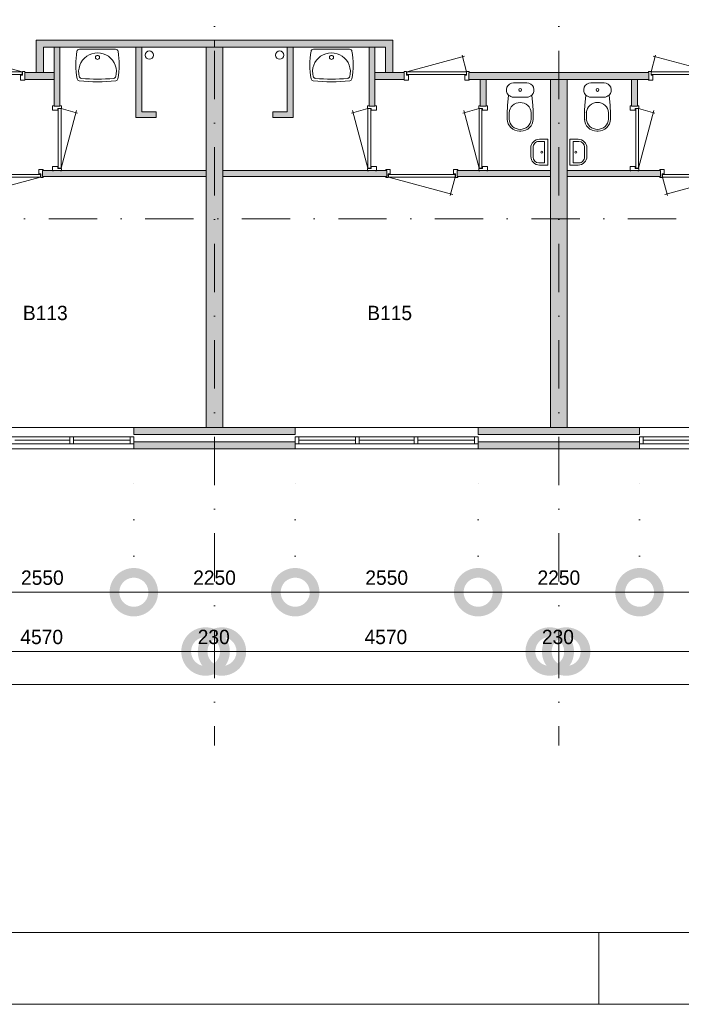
# Model space of a CAD drawing. Header units: millimetres. Extents: x -8493 to 75607, y -3060 to 56340.
# Tile 11 of 35: x 25534 to 34757, y -3060 to 10669. Entities that reach past the tile are written whole.
import ezdxf
from ezdxf.enums import TextEntityAlignment as Align

# ---------------------------------------------------------------- set-up
doc = ezdxf.new("R2010")
doc.units = ezdxf.units.MM
doc.header["$PDMODE"] = 3
doc.header["$PDSIZE"] = 1
doc.linetypes.add('DGN1', pattern=[504.6, 0, -504.6])
doc.linetypes.add('DGN4', pattern=[1345.6, 672.8, -336.4, 0, -336.4])
for name, color, linetype in [('1', 7, 'Continuous'), ('16', 7, 'Continuous'), ('17', 7, 'Continuous'), ('30', 7, 'Continuous'), ('32', 7, 'Continuous'), ('33', 7, 'Continuous'), ('40', 7, 'Continuous'), ('48', 7, 'Continuous'), ('56', 7, 'Continuous'), ('58', 7, 'Continuous'), ('62', 7, 'Continuous')]:
    doc.layers.add(name, color=color, linetype=linetype)
doc.styles.add('dgn003', font='dgn003.shx')
doc.styles.get("Standard").update_dxf_attribs({"font": 'arial.ttf'})
doc.dimstyles.get("Standard").update_dxf_attribs({"dimtxt": 0.18, "dimasz": 0.18, "dimexe": 0.18, "dimexo": 0.0625, "dimgap": 0.09, "dimtad": 0, "dimtih": 1, "dimtoh": 1, "dimdec": 4, "dimzin": 0, "dimdsep": 46, "dimtxsty": 'Standard', "dimcen": 0.09, "dimadec": 0, "dimazin": 0, "dimtfac": 1, "dimtdec": 4, "dimtofl": 0, "dimtmove": 0, "dimatfit": 3, "dimfxl": 1, "dimtolj": 1, "dimtzin": 0, "dimarcsym": 0})

# ---------------------------------------------------------------- blocks, each defined once
blk = doc.blocks.new('830R1015')
at = {"layer": '33', "color": 1, "linetype": 'Continuous', "lineweight": 0}
for p, q in [((-108, -38), (-336.87, -99.32)), ((-108, -868), (-322.82, -66.28))]:
    blk.add_line(p, q, dxfattribs=at)
at = {"layer": '33', "color": 92, "linetype": 'Continuous', "lineweight": 13, "true_color": 0x00e100, "flags": 128}
for points in [[(-100, 0), (-111, 0), (-111, -35), (-61, -35), (-61, -60), (11, -60), (11, 0), (0, 0)], [(-100, -906), (-111, -906), (-111, -871), (-61, -871), (-61, -846), (11, -846), (11, -906), (0, -906)]]:
    blk.add_lwpolyline(points, dxfattribs=at)
at = {"layer": '33', "color": 2, "linetype": 'Continuous', "lineweight": 13, "true_color": 0xf0f000, "flags": 128}
blk.add_lwpolyline([(-108, -868), (-108, -38), (-68, -38), (-68, -868), (-108, -868)], dxfattribs=at)
blk = doc.blocks.new('930L095')
at = {"layer": '33', "color": 1, "linetype": 'Continuous', "lineweight": 0}
for p, q in [((38, -98), (936.31, -338.7)), ((968, -98), (899.56, -353.44))]:
    blk.add_line(p, q, dxfattribs=at)
at = {"layer": '33', "color": 92, "linetype": 'Continuous', "lineweight": 13, "true_color": 0x00e100, "flags": 128}
for points in [[(0, -90), (0, -101), (35, -101), (35, -51), (60, -51), (60, 11), (0, 11), (0, 0)], [(1006, -90), (1006, -101), (971, -101), (971, -51), (946, -51), (946, 11), (1006, 11), (1006, 0)]]:
    blk.add_lwpolyline(points, dxfattribs=at)
at = {"layer": '33', "color": 2, "linetype": 'Continuous', "lineweight": 13, "true_color": 0xf0f000, "flags": 128}
blk.add_lwpolyline([(968, -98), (38, -98), (38, -58), (968, -58), (968, -98)], dxfattribs=at)
blk = doc.blocks.new('830R1016')
at = {"layer": '33', "color": 1, "linetype": 'Continuous', "lineweight": 0}
for p, q in [((-108, -38), (-336.87, -99.32)), ((-108, -868), (-322.82, -66.28))]:
    blk.add_line(p, q, dxfattribs=at)
at = {"layer": '33', "color": 92, "linetype": 'Continuous', "lineweight": 13, "true_color": 0x00e100, "flags": 128}
for points in [[(-100, 0), (-111, 0), (-111, -35), (-61, -35), (-61, -60), (11, -60), (11, 0), (0, 0)], [(-100, -906), (-111, -906), (-111, -871), (-61, -871), (-61, -846), (11, -846), (11, -906), (0, -906)]]:
    blk.add_lwpolyline(points, dxfattribs=at)
at = {"layer": '33', "color": 2, "linetype": 'Continuous', "lineweight": 13, "true_color": 0xf0f000, "flags": 128}
blk.add_lwpolyline([(-108, -868), (-108, -38), (-68, -38), (-68, -868), (-108, -868)], dxfattribs=at)
blk = doc.blocks.new('CLOS025')
at = {"layer": '40', "color": 7, "linetype": 'Continuous', "lineweight": 0}
for p, q in [((-92, -220), (92, -220)), ((-155, -528), (-155, -436)), ((155, -528), (155, -436)), ((-1, -670), (1, -670))]:
    blk.add_line(p, q, dxfattribs=at)
at = {"layer": '40', "color": 7, "linetype": 'Continuous', "lineweight": 0, "flags": 128}
for points in [[(-176, -338), (-162, -192), (-162, -192, -0.674333), (-92, -20), (-92, -20), (92, -20), (92, -20, -0.674333), (162, -192), (162, -192), (176, -338), (176, -338, -0.023285), (180, -431), (180, -431), (180, -525), (180, -525, -0.414214), (10, -695), (10, -695), (-10, -695), (-10, -695, -0.414214), (-180, -525), (-180, -525), (-180, -431), (-180, -431, -0.023285), (-176, -338)], [(-155, -437, -0.917514), (155, -437)], [(155, -528, -0.917521), (-155, -528)]]:
    blk.add_lwpolyline(points, format="xyb", dxfattribs=at)
at = {"layer": '40', "color": 7, "linetype": 'Continuous', "lineweight": 0}
blk.add_circle((0, -120), 20, dxfattribs=at)
for centre, start, end in [((-92, -120), 225.9727, 270), ((92, -120), 270, 314.0273)]:
    blk.add_arc(centre, 100, start, end, dxfattribs=at)
blk = doc.blocks.new('FT015')
at = {"layer": '40', "color": 7, "linetype": 'Continuous', "lineweight": 0}
for p, q in [((-135, 180), (-20, 180)), ((-65, 149), (-65, -149)), ((-20, 180), (-20, -180)), ((-65, -149), (-144, -149))]:
    blk.add_line(p, q, dxfattribs=at)
at = {"layer": '40', "color": 7, "linetype": 'Continuous', "lineweight": 0, "flags": 128}
for points in [[(-255, 60, -0.414214), (-135, 180)], [(-224, 69, -0.414214), (-144, 149)]]:
    blk.add_lwpolyline(points, format="xyb", dxfattribs=at)
for points in [[(-144, 149), (-65, 149)], [(-255, -60), (-255, 60)], [(-224, -69), (-224, 69)], [(-20, -180), (-135, -180)]]:
    blk.add_lwpolyline(points, dxfattribs=at)
at = {"layer": '40', "color": 7, "linetype": 'Continuous', "lineweight": 0}
blk.add_circle((-101, -1), 15.1, dxfattribs=at)
for centre, radius in [((-135, -60), 120), ((-144, -69), 80)]:
    blk.add_arc(centre, radius, 180, 270, dxfattribs=at)
blk = doc.blocks.new('WT015')
at = {"layer": '40', "color": 7, "linetype": 'Continuous', "lineweight": 0}
blk.add_line((-253, -20), (253, -20), dxfattribs=at)
blk.add_circle((0, -133), 28.1, dxfattribs=at)
for centre, radius, start, end in [((766, -236), 1068, 169.7983, 190.5514), ((-253, -53), 33, 90, 169.9973), ((0, -332), 263, 344.8667, 195.1333), ((253, -53), 33, 10.0027, 90), ((-766, -236), 1068, 349.4486, 10.2017), ((-222, -392), 33, 195.1333, 263.9582), ((222, -392), 33, 276.0418, 344.8667), ((-252, -426), 33, 190.3455, 263.1425), ((0, 1669), 2144, 263.1425, 276.8575), ((0, 1707), 2144, 263.9582, 276.0418), ((252, -426), 33, 276.8575, 349.6545)]:
    blk.add_arc(centre, radius, start, end, dxfattribs=at)
blk = doc.blocks.new('830R1017')
at = {"layer": '33', "color": 1, "linetype": 'Continuous', "lineweight": 0}
for p, q in [((-868, 108), (-66.28, 322.82)), ((-38, 108), (-99.32, 336.87))]:
    blk.add_line(p, q, dxfattribs=at)
at = {"layer": '33', "color": 92, "linetype": 'Continuous', "lineweight": 13, "true_color": 0x00e100, "flags": 128}
for points in [[(-906, 100), (-906, 111), (-871, 111), (-871, 61), (-846, 61), (-846, -11), (-906, -11), (-906, 0)], [(0, 100), (0, 111), (-35, 111), (-35, 61), (-60, 61), (-60, -11), (0, -11), (0, 0)]]:
    blk.add_lwpolyline(points, dxfattribs=at)
at = {"layer": '33', "color": 2, "linetype": 'Continuous', "lineweight": 13, "true_color": 0xf0f000, "flags": 128}
blk.add_lwpolyline([(-868, 108), (-38, 108), (-38, 68), (-868, 68), (-868, 108)], dxfattribs=at)
blk = doc.blocks.new('830R1018')
at = {"layer": '33', "color": 1, "linetype": 'Continuous', "lineweight": 0}
for p, q in [((108, -38), (336.87, -99.32)), ((108, -868), (322.82, -66.28))]:
    blk.add_line(p, q, dxfattribs=at)
at = {"layer": '33', "color": 92, "linetype": 'Continuous', "lineweight": 13, "true_color": 0x00e100, "flags": 128}
for points in [[(100, 0), (111, 0), (111, -35), (61, -35), (61, -60), (-11, -60), (-11, 0), (0, 0)], [(100, -906), (111, -906), (111, -871), (61, -871), (61, -846), (-11, -846), (-11, -906), (0, -906)]]:
    blk.add_lwpolyline(points, dxfattribs=at)
at = {"layer": '33', "color": 2, "linetype": 'Continuous', "lineweight": 13, "true_color": 0xf0f000, "flags": 128}
blk.add_lwpolyline([(108, -868), (108, -38), (68, -38), (68, -868), (108, -868)], dxfattribs=at)
blk = doc.blocks.new('930L096')
at = {"layer": '33', "color": 1, "linetype": 'Continuous', "lineweight": 0}
for p, q in [((-968, -98), (-899.56, -353.44)), ((-38, -98), (-936.31, -338.7))]:
    blk.add_line(p, q, dxfattribs=at)
at = {"layer": '33', "color": 92, "linetype": 'Continuous', "lineweight": 13, "true_color": 0x00e100, "flags": 128}
for points in [[(-1006, -90), (-1006, -101), (-971, -101), (-971, -51), (-946, -51), (-946, 11), (-1006, 11), (-1006, 0)], [(0, -90), (0, -101), (-35, -101), (-35, -51), (-60, -51), (-60, 11), (0, 11), (0, 0)]]:
    blk.add_lwpolyline(points, dxfattribs=at)
at = {"layer": '33', "color": 2, "linetype": 'Continuous', "lineweight": 13, "true_color": 0xf0f000, "flags": 128}
blk.add_lwpolyline([(-968, -98), (-38, -98), (-38, -58), (-968, -58), (-968, -98)], dxfattribs=at)
blk = doc.blocks.new('WT016')
at = {"layer": '40', "color": 7, "linetype": 'Continuous', "lineweight": 0}
blk.add_line((253, -20), (-253, -20), dxfattribs=at)
at = {"layer": '40', "color": 7, "linetype": 'Continuous', "lineweight": 0, "flags": 128}
for points in [[(-284, -432, -0.090801), (-286, -47)], [(-286, -47, -0.363957), (-253, -20)], [(-254, -401, -1.30637), (254, -401)], [(253, -20, -0.363957), (286, -47)], [(286, -47, -0.090801), (284, -432)], [(-226, -425, -0.309671), (-254, -401)], [(254, -401, -0.309671), (226, -425)], [(-256, -459, -0.328769), (-284, -432)], [(256, -459, -0.059915), (-256, -459)], [(226, -425, -0.052773), (-226, -425)], [(284, -432, -0.328769), (256, -459)]]:
    blk.add_lwpolyline(points, format="xyb", dxfattribs=at)
at = {"layer": '40', "color": 7, "linetype": 'Continuous', "lineweight": 0}
blk.add_circle((0, -133), 28.1, dxfattribs=at)
blk = doc.blocks.new('830R1019')
at = {"layer": '33', "color": 1, "linetype": 'Continuous', "lineweight": 0}
for p, q in [((38, 108), (99.32, 336.87)), ((868, 108), (66.28, 322.82))]:
    blk.add_line(p, q, dxfattribs=at)
at = {"layer": '33', "color": 92, "linetype": 'Continuous', "lineweight": 13, "true_color": 0x00e100, "flags": 128}
for points in [[(0, 100), (0, 111), (35, 111), (35, 61), (60, 61), (60, -11), (0, -11), (0, 0)], [(906, 100), (906, 111), (871, 111), (871, 61), (846, 61), (846, -11), (906, -11), (906, 0)]]:
    blk.add_lwpolyline(points, dxfattribs=at)
at = {"layer": '33', "color": 2, "linetype": 'Continuous', "lineweight": 13, "true_color": 0xf0f000, "flags": 128}
blk.add_lwpolyline([(868, 108), (38, 108), (38, 68), (868, 68), (868, 108)], dxfattribs=at)
blk = doc.blocks.new('930L097')
at = {"layer": '33', "color": 1, "linetype": 'Continuous', "lineweight": 0}
for p, q in [((-968, -98), (-899.56, -353.44)), ((-38, -98), (-936.31, -338.7))]:
    blk.add_line(p, q, dxfattribs=at)
at = {"layer": '33', "color": 92, "linetype": 'Continuous', "lineweight": 13, "true_color": 0x00e100, "flags": 128}
for points in [[(-1006, -90), (-1006, -101), (-971, -101), (-971, -51), (-946, -51), (-946, 11), (-1006, 11), (-1006, 0)], [(0, -90), (0, -101), (-35, -101), (-35, -51), (-60, -51), (-60, 11), (0, 11), (0, 0)]]:
    blk.add_lwpolyline(points, dxfattribs=at)
at = {"layer": '33', "color": 2, "linetype": 'Continuous', "lineweight": 13, "true_color": 0xf0f000, "flags": 128}
blk.add_lwpolyline([(-968, -98), (-38, -98), (-38, -58), (-968, -58), (-968, -98)], dxfattribs=at)
blk = doc.blocks.new('CLOS027')
at = {"layer": '40', "color": 7, "linetype": 'Continuous', "lineweight": 0}
for p, q in [((92, -220), (-93, -220)), ((-155, -528), (-155, -436)), ((155, -528), (155, -436)), ((1, -670), (-1, -670))]:
    blk.add_line(p, q, dxfattribs=at)
at = {"layer": '40', "color": 7, "linetype": 'Continuous', "lineweight": 0, "flags": 128}
for points in [[(176, -338), (162, -192), (162, -192, 0.674333), (92, -20), (92, -20), (-93, -20), (-93, -20, 0.674333), (-162, -192), (-162, -192), (-176, -338), (-176, -338, 0.023285), (-180, -431), (-180, -431), (-180, -525), (-180, -525, 0.414214), (-10, -695), (-10, -695), (10, -695), (10, -695, 0.414214), (180, -525), (180, -525), (180, -431), (180, -431, 0.023285), (176, -338)], [(-93, -220, -0.194504), (-162, -192)], [(162, -192, -0.194504), (92, -220)]]:
    blk.add_lwpolyline(points, format="xyb", dxfattribs=at)
at = {"layer": '40', "color": 7, "linetype": 'Continuous', "lineweight": 0}
blk.add_circle((0, -120), 20, dxfattribs=at)
for centre, start, end in [((0, -450), 4.9263, 175.0736), ((0, -514), 184.9259, 355.0741)]:
    blk.add_arc(centre, 156, start, end, dxfattribs=at)
blk = doc.blocks.new('830R1022')
at = {"layer": '33', "color": 1, "linetype": 'Continuous', "lineweight": 0}
for p, q in [((38, 108), (99.32, 336.87)), ((868, 108), (66.28, 322.82))]:
    blk.add_line(p, q, dxfattribs=at)
at = {"layer": '33', "color": 92, "linetype": 'Continuous', "lineweight": 13, "true_color": 0x00e100, "flags": 128}
for points in [[(0, 100), (0, 111), (35, 111), (35, 61), (60, 61), (60, -11), (0, -11), (0, 0)], [(906, 100), (906, 111), (871, 111), (871, 61), (846, 61), (846, -11), (906, -11), (906, 0)]]:
    blk.add_lwpolyline(points, dxfattribs=at)
at = {"layer": '33', "color": 2, "linetype": 'Continuous', "lineweight": 13, "true_color": 0xf0f000, "flags": 128}
blk.add_lwpolyline([(868, 108), (38, 108), (38, 68), (868, 68), (868, 108)], dxfattribs=at)
blk = doc.blocks.new('830R1023')
at = {"layer": '33', "color": 1, "linetype": 'Continuous', "lineweight": 0}
for p, q in [((108, -38), (336.87, -99.32)), ((108, -868), (322.82, -66.28))]:
    blk.add_line(p, q, dxfattribs=at)
at = {"layer": '33', "color": 92, "linetype": 'Continuous', "lineweight": 13, "true_color": 0x00e100, "flags": 128}
for points in [[(100, 0), (111, 0), (111, -35), (61, -35), (61, -60), (-11, -60), (-11, 0), (0, 0)], [(100, -906), (111, -906), (111, -871), (61, -871), (61, -846), (-11, -846), (-11, -906), (0, -906)]]:
    blk.add_lwpolyline(points, dxfattribs=at)
at = {"layer": '33', "color": 2, "linetype": 'Continuous', "lineweight": 13, "true_color": 0xf0f000, "flags": 128}
blk.add_lwpolyline([(108, -868), (108, -38), (68, -38), (68, -868), (108, -868)], dxfattribs=at)
blk = doc.blocks.new('FT017')
at = {"layer": '40', "color": 7, "linetype": 'Continuous', "lineweight": 0}
for p, q in [((135, 180), (20, 180)), ((20, 180), (20, -180)), ((65, 149), (65, -149)), ((65, -149), (144, -149))]:
    blk.add_line(p, q, dxfattribs=at)
at = {"layer": '40', "color": 7, "linetype": 'Continuous', "lineweight": 0, "flags": 128}
for points in [[(144, 149), (65, 149)], [(224, -69), (224, 69)], [(255, -60), (255, 60)], [(20, -180), (135, -180)]]:
    blk.add_lwpolyline(points, dxfattribs=at)
for points in [[(255, -60, -0.414214), (135, -180)], [(224, -69, -0.414214), (144, -149)]]:
    blk.add_lwpolyline(points, format="xyb", dxfattribs=at)
at = {"layer": '40', "color": 7, "linetype": 'Continuous', "lineweight": 0}
blk.add_circle((101, -1), 15.1, dxfattribs=at)
for centre, radius in [((135, 60), 120), ((144, 69), 80)]:
    blk.add_arc(centre, radius, 0, 90, dxfattribs=at)
blk = doc.blocks.new('A1')
at = {"layer": '1', "color": 1, "linetype": 'Continuous', "lineweight": 0}
for p, q in [((42100, 0), (42100, 1000)), ((0, 0), (84100, 0))]:
    blk.add_line(p, q, dxfattribs=at)
at = {"layer": '1', "color": 52, "linetype": 'Continuous', "lineweight": 0, "true_color": 0xc3c300, "flags": 128}
blk.add_lwpolyline([(1000, 1000), (83100, 1000), (83100, 58400), (1000, 58400), (1000, 1000)], dxfattribs=at)
blk = doc.blocks.new('_DotSmall')
at = {"color": 0, "linetype": 'ByBlock', "const_width": 0.5}
blk.add_lwpolyline([(-0.0625, 0, 1), (0.0625, 0, 1)], format="xyb", close=True, dxfattribs=at)
blk = doc.blocks.new('*D3014')
at = {"layer": '58', "color": 3, "linetype": 'Continuous', "lineweight": 0, "transparency": 16777216}
blk.add_line((34175, 2686), (36725, 2686), dxfattribs=at)
at = {"layer": 'Defpoints', "color": 0, "linetype": 'Continuous', "transparency": 16777216}
for p in [(34175, 4684), (36725, 4684), (36725, 2686)]:
    blk.add_point(p, dxfattribs=at)
at = {"layer": '58', "color": 3, "linetype": 'Continuous', "lineweight": 0, "transparency": 16777216, "xscale": 1080, "yscale": 1080, "zscale": 1080, "rotation": 180}
blk.add_blockref('_DotSmall', (34175, 2686), dxfattribs=at)
at = {"layer": '58', "color": 3, "linetype": 'Continuous', "lineweight": 0, "transparency": 16777216, "xscale": 1080, "yscale": 1080, "zscale": 1080}
blk.add_blockref('_DotSmall', (36725, 2686), dxfattribs=at)
at = {"layer": '58', "color": 3, "linetype": 'Continuous', "lineweight": 0, "transparency": 16777216, "insert": (35450, 2888), "char_height": 200, "attachment_point": 5, "style": 'dgn003'}
blk.add_mtext('\\A1;2550', dxfattribs=at)
blk = doc.blocks.new('*D3015')
at = {"layer": '58', "color": 3, "linetype": 'Continuous', "lineweight": 0, "transparency": 16777216}
blk.add_line((31925, 2686), (34175, 2686), dxfattribs=at)
at = {"layer": 'Defpoints', "color": 0, "linetype": 'Continuous', "transparency": 16777216}
for p in [(31925, 4684), (34175, 4684), (34175, 2686)]:
    blk.add_point(p, dxfattribs=at)
at = {"layer": '58', "color": 3, "linetype": 'Continuous', "lineweight": 0, "transparency": 16777216, "xscale": 1080, "yscale": 1080, "zscale": 1080, "rotation": 180}
blk.add_blockref('_DotSmall', (31925, 2686), dxfattribs=at)
at = {"layer": '58', "color": 3, "linetype": 'Continuous', "lineweight": 0, "transparency": 16777216, "xscale": 1080, "yscale": 1080, "zscale": 1080}
blk.add_blockref('_DotSmall', (34175, 2686), dxfattribs=at)
at = {"layer": '58', "color": 3, "linetype": 'Continuous', "lineweight": 0, "transparency": 16777216, "insert": (33050, 2888), "char_height": 200, "attachment_point": 5, "style": 'dgn003'}
blk.add_mtext('\\A1;2250', dxfattribs=at)
blk = doc.blocks.new('*D3016')
at = {"layer": '58', "color": 3, "linetype": 'Continuous', "lineweight": 0, "transparency": 16777216}
blk.add_line((31925, 2686), (29375, 2686), dxfattribs=at)
at = {"layer": 'Defpoints', "color": 0, "linetype": 'Continuous', "transparency": 16777216}
for p in [(29375, 4684), (31925, 4684), (29375, 2686)]:
    blk.add_point(p, dxfattribs=at)
at = {"layer": '58', "color": 3, "linetype": 'Continuous', "lineweight": 0, "transparency": 16777216, "xscale": 1080, "yscale": 1080, "zscale": 1080, "rotation": 180}
blk.add_blockref('_DotSmall', (29375, 2686), dxfattribs=at)
at = {"layer": '58', "color": 3, "linetype": 'Continuous', "lineweight": 0, "transparency": 16777216, "xscale": 1080, "yscale": 1080, "zscale": 1080}
blk.add_blockref('_DotSmall', (31925, 2686), dxfattribs=at)
at = {"layer": '58', "color": 3, "linetype": 'Continuous', "lineweight": 0, "transparency": 16777216, "insert": (30650, 2888), "char_height": 200, "attachment_point": 5, "style": 'dgn003'}
blk.add_mtext('\\A1;2550', dxfattribs=at)
blk = doc.blocks.new('*D3017')
at = {"layer": '58', "color": 3, "linetype": 'Continuous', "lineweight": 0, "transparency": 16777216}
blk.add_line((27125, 2686), (29375, 2686), dxfattribs=at)
at = {"layer": 'Defpoints', "color": 0, "linetype": 'Continuous', "transparency": 16777216}
for p in [(27125, 4684), (29375, 4684), (29375, 2686)]:
    blk.add_point(p, dxfattribs=at)
at = {"layer": '58', "color": 3, "linetype": 'Continuous', "lineweight": 0, "transparency": 16777216, "xscale": 1080, "yscale": 1080, "zscale": 1080, "rotation": 180}
blk.add_blockref('_DotSmall', (27125, 2686), dxfattribs=at)
at = {"layer": '58', "color": 3, "linetype": 'Continuous', "lineweight": 0, "transparency": 16777216, "xscale": 1080, "yscale": 1080, "zscale": 1080}
blk.add_blockref('_DotSmall', (29375, 2686), dxfattribs=at)
at = {"layer": '58', "color": 3, "linetype": 'Continuous', "lineweight": 0, "transparency": 16777216, "insert": (28250, 2888), "char_height": 200, "attachment_point": 5, "style": 'dgn003'}
blk.add_mtext('\\A1;2250', dxfattribs=at)
blk = doc.blocks.new('*D3018')
at = {"layer": '58', "color": 3, "linetype": 'Continuous', "lineweight": 0, "transparency": 16777216}
blk.add_line((24575, 2686), (27125, 2686), dxfattribs=at)
at = {"layer": 'Defpoints', "color": 0, "linetype": 'Continuous', "transparency": 16777216}
for p in [(24575, 3760), (27125, 3760), (27125, 2686)]:
    blk.add_point(p, dxfattribs=at)
at = {"layer": '58', "color": 3, "linetype": 'Continuous', "lineweight": 0, "transparency": 16777216, "xscale": 1080, "yscale": 1080, "zscale": 1080, "rotation": 180}
blk.add_blockref('_DotSmall', (24575, 2686), dxfattribs=at)
at = {"layer": '58', "color": 3, "linetype": 'Continuous', "lineweight": 0, "transparency": 16777216, "xscale": 1080, "yscale": 1080, "zscale": 1080}
blk.add_blockref('_DotSmall', (27125, 2686), dxfattribs=at)
at = {"layer": '58', "color": 3, "linetype": 'Continuous', "lineweight": 0, "transparency": 16777216, "insert": (25850, 2888), "char_height": 200, "attachment_point": 5, "style": 'dgn003'}
blk.add_mtext('\\A1;2550', dxfattribs=at)
blk = doc.blocks.new('*D2908')
at = {"layer": '58', "color": 3, "linetype": 'Continuous', "lineweight": 0, "transparency": 16777216}
blk.add_line((38035, 1401), (-735, 1401), dxfattribs=at)
at = {"layer": 'Defpoints', "color": 0, "linetype": 'Continuous', "transparency": 16777216}
for p in [(-735, 2816), (38035, 2816), (-735, 1401)]:
    blk.add_point(p, dxfattribs=at)
at = {"layer": '58', "color": 3, "linetype": 'Continuous', "lineweight": 0, "transparency": 16777216, "xscale": 1080, "yscale": 1080, "zscale": 1080, "rotation": 180}
blk.add_blockref('_DotSmall', (-735, 1401), dxfattribs=at)
at = {"layer": '58', "color": 3, "linetype": 'Continuous', "lineweight": 0, "transparency": 16777216, "xscale": 1080, "yscale": 1080, "zscale": 1080}
blk.add_blockref('_DotSmall', (38035, 1401), dxfattribs=at)
at = {"layer": '58', "color": 3, "linetype": 'Continuous', "lineweight": 0, "transparency": 16777216, "insert": (18650, 1603), "char_height": 200, "attachment_point": 5, "style": 'dgn003'}
blk.add_mtext('\\A1;38770', dxfattribs=at)
blk = doc.blocks.new('*D2886')
at = {"layer": '58', "color": 3, "linetype": 'Continuous', "lineweight": 0, "transparency": 16777216}
blk.add_line((28126, 1859), (23556, 1859), dxfattribs=at)
at = {"layer": 'Defpoints', "color": 0, "linetype": 'Continuous', "transparency": 16777216}
for p in [(23556, 1859), (23556, 731), (28126, 731)]:
    blk.add_point(p, dxfattribs=at)
at = {"layer": '58', "color": 3, "linetype": 'Continuous', "lineweight": 0, "transparency": 16777216, "xscale": 1080, "yscale": 1080, "zscale": 1080, "rotation": 180}
blk.add_blockref('_DotSmall', (23556, 1859), dxfattribs=at)
at = {"layer": '58', "color": 3, "linetype": 'Continuous', "lineweight": 0, "transparency": 16777216, "xscale": 1080, "yscale": 1080, "zscale": 1080}
blk.add_blockref('_DotSmall', (28126, 1859), dxfattribs=at)
at = {"layer": '58', "color": 3, "linetype": 'Continuous', "lineweight": 0, "transparency": 16777216, "insert": (25841, 2061), "char_height": 200, "attachment_point": 5, "style": 'dgn003'}
blk.add_mtext('\\A1;4570', dxfattribs=at)
blk = doc.blocks.new('*D2887')
at = {"layer": '58', "color": 3, "linetype": 'Continuous', "lineweight": 0, "transparency": 16777216}
for p, q in [((28124, 1859), (27044, 1859)), ((28354, 1859), (28124, 1859)), ((28354, 1859), (29434, 1859))]:
    blk.add_line(p, q, dxfattribs=at)
at = {"layer": 'Defpoints', "color": 0, "linetype": 'Continuous', "transparency": 16777216}
for p in [(28124, 4984), (28354, 4984), (28124, 1859)]:
    blk.add_point(p, dxfattribs=at)
at = {"layer": '58', "color": 3, "linetype": 'Continuous', "lineweight": 0, "transparency": 16777216, "xscale": 1080, "yscale": 1080, "zscale": 1080}
blk.add_blockref('_DotSmall', (28124, 1859), dxfattribs=at)
at = {"layer": '58', "color": 3, "linetype": 'Continuous', "lineweight": 0, "transparency": 16777216, "xscale": 1080, "yscale": 1080, "zscale": 1080, "rotation": 180}
blk.add_blockref('_DotSmall', (28354, 1859), dxfattribs=at)
at = {"layer": '58', "color": 3, "linetype": 'Continuous', "lineweight": 0, "transparency": 16777216, "insert": (28239, 2061), "char_height": 200, "attachment_point": 5, "style": 'dgn003'}
blk.add_mtext('\\A1;230', dxfattribs=at)
blk = doc.blocks.new('*D2888')
at = {"layer": '58', "color": 3, "linetype": 'Continuous', "lineweight": 0, "transparency": 16777216}
blk.add_line((32924, 1859), (28354, 1859), dxfattribs=at)
at = {"layer": 'Defpoints', "color": 0, "linetype": 'Continuous', "transparency": 16777216}
for p in [(28354, 1859), (28354, 731), (32924, 731)]:
    blk.add_point(p, dxfattribs=at)
at = {"layer": '58', "color": 3, "linetype": 'Continuous', "lineweight": 0, "transparency": 16777216, "xscale": 1080, "yscale": 1080, "zscale": 1080, "rotation": 180}
blk.add_blockref('_DotSmall', (28354, 1859), dxfattribs=at)
at = {"layer": '58', "color": 3, "linetype": 'Continuous', "lineweight": 0, "transparency": 16777216, "xscale": 1080, "yscale": 1080, "zscale": 1080}
blk.add_blockref('_DotSmall', (32924, 1859), dxfattribs=at)
at = {"layer": '58', "color": 3, "linetype": 'Continuous', "lineweight": 0, "transparency": 16777216, "insert": (30639, 2061), "char_height": 200, "attachment_point": 5, "style": 'dgn003'}
blk.add_mtext('\\A1;4570', dxfattribs=at)
blk = doc.blocks.new('*D2889')
at = {"layer": '58', "color": 3, "linetype": 'Continuous', "lineweight": 0, "transparency": 16777216}
for p, q in [((32922, 1859), (31842, 1859)), ((33152, 1859), (32922, 1859)), ((33152, 1859), (34232, 1859))]:
    blk.add_line(p, q, dxfattribs=at)
at = {"layer": 'Defpoints', "color": 0, "linetype": 'Continuous', "transparency": 16777216}
for p in [(32922, 4984), (33152, 4984), (32922, 1859)]:
    blk.add_point(p, dxfattribs=at)
at = {"layer": '58', "color": 3, "linetype": 'Continuous', "lineweight": 0, "transparency": 16777216, "xscale": 1080, "yscale": 1080, "zscale": 1080}
blk.add_blockref('_DotSmall', (32922, 1859), dxfattribs=at)
at = {"layer": '58', "color": 3, "linetype": 'Continuous', "lineweight": 0, "transparency": 16777216, "xscale": 1080, "yscale": 1080, "zscale": 1080, "rotation": 180}
blk.add_blockref('_DotSmall', (33152, 1859), dxfattribs=at)
at = {"layer": '58', "color": 3, "linetype": 'Continuous', "lineweight": 0, "transparency": 16777216, "insert": (33037, 2061), "char_height": 200, "attachment_point": 5, "style": 'dgn003'}
blk.add_mtext('\\A1;230', dxfattribs=at)
blk = doc.blocks.new('*D2890')
at = {"layer": '58', "color": 3, "linetype": 'Continuous', "lineweight": 0, "transparency": 16777216}
blk.add_line((37722, 1859), (33152, 1859), dxfattribs=at)
at = {"layer": 'Defpoints', "color": 0, "linetype": 'Continuous', "transparency": 16777216}
for p in [(33152, 1859), (33152, 731), (37722, 731)]:
    blk.add_point(p, dxfattribs=at)
at = {"layer": '58', "color": 3, "linetype": 'Continuous', "lineweight": 0, "transparency": 16777216, "xscale": 1080, "yscale": 1080, "zscale": 1080, "rotation": 180}
blk.add_blockref('_DotSmall', (33152, 1859), dxfattribs=at)
at = {"layer": '58', "color": 3, "linetype": 'Continuous', "lineweight": 0, "transparency": 16777216, "xscale": 1080, "yscale": 1080, "zscale": 1080}
blk.add_blockref('_DotSmall', (37722, 1859), dxfattribs=at)
at = {"layer": '58', "color": 3, "linetype": 'Continuous', "lineweight": 0, "transparency": 16777216, "insert": (35437, 2061), "char_height": 200, "attachment_point": 5, "style": 'dgn003'}
blk.add_mtext('\\A1;4570', dxfattribs=at)

msp = doc.modelspace()

# ---------------------------------------------------------------- hatches: boundary and pattern name
at = {"layer": '16'}
for points in [[(27124.76, 4784.49), (29374.76, 4784.49), (29374.76, 4684.49), (27124.76, 4684.49)], [(31924.76, 4784.49), (34174.76, 4784.49), (34174.76, 4684.49), (31924.76, 4684.49)]]:
    msp.add_hatch(color=7, dxfattribs=at).paths.add_polyline_path(points)
at = {"layer": '62'}
for color, points in [(7, [(28249.76, 10384.49), (28249.76, 10284.49), (25864.76, 10284.49), (25864.76, 9934.49), (25764.76, 9934.49), (25764.76, 10384.49)]), (7, [(28249.76, 10384.49), (28249.76, 10284.49), (30634.76, 10284.49), (30634.76, 9934.49), (30734.76, 9934.49), (30734.76, 10384.49)]), (9, [(26094.76, 9464.49), (26014.76, 9464.49), (26014.76, 10284.49), (26094.76, 10284.49)]), (9, [(27434.76, 9384.49), (27434.76, 9304.49), (27154.76, 9304.49), (27154.76, 10284.49), (27234.76, 10284.49), (27234.76, 9384.49)]), (9, [(28134.76, 10284.49), (28364.76, 10284.49), (28364.76, 4984.49), (28134.76, 4984.49)]), (9, [(29064.76, 9384.49), (29064.76, 9304.49), (29344.76, 9304.49), (29344.76, 10284.49), (29264.76, 10284.49), (29264.76, 9384.49)]), (9, [(30404.76, 9464.49), (30484.76, 9464.49), (30484.76, 10284.49), (30404.76, 10284.49)]), (7, [(26014.76, 9834.49), (25604.76, 9834.49), (25604.76, 9934.49), (26014.76, 9934.49)]), (7, [(30484.76, 9834.49), (30894.76, 9834.49), (30894.76, 9934.49), (30484.76, 9934.49)]), (7, [(31794.76, 9834.49), (33049.76, 9834.49), (33049.76, 9934.49), (31794.76, 9934.49)]), (7, [(34304.76, 9834.49), (33049.76, 9834.49), (33049.76, 9934.49), (34304.76, 9934.49)]), (9, [(31954.76, 9464.49), (32034.76, 9464.49), (32034.76, 9834.49), (31954.76, 9834.49)]), (9, [(32934.76, 9834.49), (33164.76, 9834.49), (33164.76, 4984.49), (32934.76, 4984.49)]), (9, [(34144.76, 9464.49), (34064.76, 9464.49), (34064.76, 9834.49), (34144.76, 9834.49)]), (9, [(28134.76, 8564.49), (25849.76, 8564.49), (25849.76, 8484.49), (28134.76, 8484.49)]), (9, [(28364.76, 8564.49), (30649.76, 8564.49), (30649.76, 8484.49), (28364.76, 8484.49)]), (9, [(31634.76, 8564.49), (32934.76, 8564.49), (32934.76, 8484.49), (31634.76, 8484.49)]), (9, [(34464.76, 8564.49), (33164.76, 8564.49), (33164.76, 8484.49), (34464.76, 8484.49)]), (9, [(27124.76, 4984.49), (29374.76, 4984.49), (29374.76, 4884.49), (27124.76, 4884.49)]), (9, [(31924.76, 4984.49), (34174.76, 4984.49), (34174.76, 4884.49), (31924.76, 4884.49)])]:
    msp.add_hatch(color=color, dxfattribs=at).paths.add_polyline_path(points)

# ---------------------------------------------------------------- linework, layer by layer
at = {"layer": '16', "color": 92, "linetype": 'Continuous', "lineweight": 0, "true_color": 0x00e100, "flags": 128}
for points in [[(28249.76, 10384.49), (25764.76, 10384.49), (25764.76, 9934.49), (25864.76, 9934.49), (25864.76, 10284.49), (28249.76, 10284.49), (28249.76, 10384.49)], [(28249.76, 10384.49), (30734.76, 10384.49), (30734.76, 9934.49), (30634.76, 9934.49), (30634.76, 10284.49), (28249.76, 10284.49), (28249.76, 10384.49)], [(26094.76, 10284.49), (26014.76, 10284.49), (26014.76, 9464.49), (26094.76, 9464.49), (26094.76, 10284.49)], [(27234.76, 10284.49), (27234.76, 9384.49), (27434.76, 9384.49), (27434.76, 9304.49), (27154.76, 9304.49), (27154.76, 10284.49), (27234.76, 10284.49)], [(29264.76, 10284.49), (29264.76, 9384.49), (29064.76, 9384.49), (29064.76, 9304.49), (29344.76, 9304.49), (29344.76, 10284.49), (29264.76, 10284.49)], [(30404.76, 10284.49), (30484.76, 10284.49), (30484.76, 9464.49), (30404.76, 9464.49), (30404.76, 10284.49)], [(26014.76, 9934.49), (25604.76, 9934.49), (25604.76, 9834.49), (26014.76, 9834.49), (26014.76, 9934.49)], [(30484.76, 9934.49), (30894.76, 9934.49), (30894.76, 9834.49), (30484.76, 9834.49), (30484.76, 9934.49)], [(31794.76, 9934.49), (33049.76, 9934.49), (33049.76, 9834.49), (31794.76, 9834.49), (31794.76, 9934.49)], [(34304.76, 9934.49), (33049.76, 9934.49), (33049.76, 9834.49), (34304.76, 9834.49), (34304.76, 9934.49)], [(31954.76, 9834.49), (32034.76, 9834.49), (32034.76, 9464.49), (31954.76, 9464.49), (31954.76, 9834.49)], [(34144.76, 9834.49), (34064.76, 9834.49), (34064.76, 9464.49), (34144.76, 9464.49), (34144.76, 9834.49)], [(25849.76, 8564.49), (28134.76, 8564.49), (28134.76, 8484.49), (25849.76, 8484.49), (25849.76, 8564.49)], [(30649.76, 8564.49), (28364.76, 8564.49), (28364.76, 8484.49), (30649.76, 8484.49), (30649.76, 8564.49)], [(32934.76, 8564.49), (31634.76, 8564.49), (31634.76, 8484.49), (32934.76, 8484.49), (32934.76, 8564.49)], [(33164.76, 8564.49), (34464.76, 8564.49), (34464.76, 8484.49), (33164.76, 8484.49), (33164.76, 8564.49)], [(27124.76, 4984.49), (29374.76, 4984.49), (29374.76, 4884.49), (27124.76, 4884.49), (27124.76, 4984.49)], [(31924.76, 4984.49), (34174.76, 4984.49), (34174.76, 4884.49), (31924.76, 4884.49), (31924.76, 4984.49)], [(27124.76, 4784.49), (29374.76, 4784.49), (29374.76, 4684.49), (27124.76, 4684.49), (27124.76, 4784.49)], [(31924.76, 4784.49), (34174.76, 4784.49), (34174.76, 4684.49), (31924.76, 4684.49), (31924.76, 4784.49)]]:
    msp.add_lwpolyline(points, dxfattribs=at)
at = {"layer": '16', "color": 7, "linetype": 'Continuous', "lineweight": 0, "flags": 128}
for points in [[(27124.76, 4784.49), (29374.76, 4784.49), (29374.76, 4684.49), (27124.76, 4684.49), (27124.76, 4784.49)], [(31924.76, 4784.49), (34174.76, 4784.49), (34174.76, 4684.49), (31924.76, 4684.49), (31924.76, 4784.49)]]:
    msp.add_lwpolyline(points, dxfattribs=at)
at = {"layer": '17', "color": 92, "linetype": 'Continuous', "lineweight": 0, "true_color": 0x00e100, "flags": 128}
for points in [[(28134.76, 10284.49), (28364.76, 10284.49), (28364.76, 4984.49), (28134.76, 4984.49), (28134.76, 10284.49)], [(32934.76, 9834.49), (33164.76, 9834.49), (33164.76, 4984.49), (32934.76, 4984.49), (32934.76, 9834.49)]]:
    msp.add_lwpolyline(points, dxfattribs=at)
at = {"layer": '30', "color": 3, "linetype": 'Continuous', "lineweight": 0}
for p, q in [((27124.76, 4984.49), (24574.76, 4984.49)), ((29374.76, 4984.49), (31924.76, 4984.49)), ((36724.76, 4984.49), (34174.76, 4984.49)), ((27124.76, 4684.49), (24574.76, 4684.49)), ((29374.76, 4684.49), (31924.76, 4684.49)), ((36724.76, 4684.49), (34174.76, 4684.49))]:
    msp.add_line(p, q, dxfattribs=at)
at = {"layer": '32', "color": 3, "linetype": 'Continuous', "lineweight": 0}
for p, q in [((24624.76, 4854.49), (27074.76, 4854.49)), ((27074.76, 4854.49), (27074.76, 4754.49)), ((31874.76, 4854.49), (29424.76, 4854.49)), ((29424.76, 4854.49), (29424.76, 4754.49)), ((34224.76, 4854.49), (36674.76, 4854.49)), ((27074.76, 4754.49), (24574.76, 4754.49)), ((26233.09, 4804.49), (25466.42, 4804.49)), ((27074.76, 4804.49), (26283.09, 4804.49)), ((29424.76, 4804.49), (30216.43, 4804.49)), ((29424.76, 4754.49), (31924.76, 4754.49)), ((30266.43, 4804.49), (31033.1, 4804.49)), ((31083.1, 4804.49), (31874.76, 4804.49)), ((36674.76, 4754.49), (34174.76, 4754.49)), ((35016.42, 4804.49), (34224.76, 4804.49))]:
    msp.add_line(p, q, dxfattribs=at)
at = {"layer": '32', "color": 3, "linetype": 'Continuous', "lineweight": 0, "flags": 128}
for points in [[(26283.09, 4754.49), (26233.09, 4754.49), (26233.09, 4854.49), (26283.09, 4854.49), (26283.09, 4754.49)], [(27124.76, 4754.49), (27074.76, 4754.49), (27074.76, 4854.49), (27124.76, 4854.49), (27124.76, 4754.49)], [(29374.76, 4754.49), (29424.76, 4754.49), (29424.76, 4854.49), (29374.76, 4854.49), (29374.76, 4754.49)], [(30216.43, 4754.49), (30266.43, 4754.49), (30266.43, 4854.49), (30216.43, 4854.49), (30216.43, 4754.49)], [(31033.1, 4754.49), (31083.1, 4754.49), (31083.1, 4854.49), (31033.1, 4854.49), (31033.1, 4754.49)], [(31874.76, 4754.49), (31924.76, 4754.49), (31924.76, 4854.49), (31874.76, 4854.49), (31874.76, 4754.49)], [(34224.76, 4754.49), (34174.76, 4754.49), (34174.76, 4854.49), (34224.76, 4854.49), (34224.76, 4754.49)]]:
    msp.add_lwpolyline(points, dxfattribs=at)
at = {"layer": '40', "color": 3, "linetype": 'Continuous', "lineweight": 0}
for centre in [(27341.52, 10175.89), (29158, 10175.89)]:
    msp.add_circle(centre, 57.46, dxfattribs=at)
at = {"layer": '56', "color": 3, "linetype": 'DGN4', "lineweight": 0}
for p, q in [((28249.76, 55989.76), (28249.76, 547.85)), ((33049.76, 55989.76), (33049.76, 547.85)), ((52180.43, 7892.77), (-3616.95, 7892.77))]:
    msp.add_line(p, q, dxfattribs=at)
at = {"layer": '58', "color": 3, "linetype": 'DGN1', "lineweight": 0}
for p, q in [((27124.76, 2684.49), (27124.76, 4684.49)), ((29374.76, 2684.49), (29374.76, 4684.49)), ((31924.76, 2684.49), (31924.76, 4684.49)), ((34174.76, 2684.49), (34174.76, 4684.49))]:
    msp.add_line(p, q, dxfattribs=at)
at = {"layer": '62', "color": 7, "linetype": 'Continuous', "lineweight": 0, "flags": 128}
for points in [[(28249.76, 10384.49), (28249.76, 10284.49), (25864.76, 10284.49), (25864.76, 9934.49), (25764.76, 9934.49), (25764.76, 10384.49), (28249.76, 10384.49)], [(28249.76, 10384.49), (28249.76, 10284.49), (30634.76, 10284.49), (30634.76, 9934.49), (30734.76, 9934.49), (30734.76, 10384.49), (28249.76, 10384.49)], [(26014.76, 9834.49), (25604.76, 9834.49), (25604.76, 9934.49), (26014.76, 9934.49), (26014.76, 9834.49)], [(30484.76, 9834.49), (30894.76, 9834.49), (30894.76, 9934.49), (30484.76, 9934.49), (30484.76, 9834.49)], [(31794.76, 9834.49), (33049.76, 9834.49), (33049.76, 9934.49), (31794.76, 9934.49), (31794.76, 9834.49)], [(34304.76, 9834.49), (33049.76, 9834.49), (33049.76, 9934.49), (34304.76, 9934.49), (34304.76, 9834.49)]]:
    msp.add_lwpolyline(points, dxfattribs=at)
at = {"layer": '62', "color": 9, "linetype": 'Continuous', "lineweight": 0, "flags": 128}
for points in [[(26094.76, 9464.49), (26014.76, 9464.49), (26014.76, 10284.49), (26094.76, 10284.49), (26094.76, 9464.49)], [(27434.76, 9384.49), (27434.76, 9304.49), (27154.76, 9304.49), (27154.76, 10284.49), (27234.76, 10284.49), (27234.76, 9384.49), (27434.76, 9384.49)], [(28134.76, 10284.49), (28364.76, 10284.49), (28364.76, 4984.49), (28134.76, 4984.49), (28134.76, 10284.49)], [(29064.76, 9384.49), (29064.76, 9304.49), (29344.76, 9304.49), (29344.76, 10284.49), (29264.76, 10284.49), (29264.76, 9384.49), (29064.76, 9384.49)], [(30404.76, 9464.49), (30484.76, 9464.49), (30484.76, 10284.49), (30404.76, 10284.49), (30404.76, 9464.49)], [(31954.76, 9464.49), (32034.76, 9464.49), (32034.76, 9834.49), (31954.76, 9834.49), (31954.76, 9464.49)], [(32934.76, 9834.49), (33164.76, 9834.49), (33164.76, 4984.49), (32934.76, 4984.49), (32934.76, 9834.49)], [(34144.76, 9464.49), (34064.76, 9464.49), (34064.76, 9834.49), (34144.76, 9834.49), (34144.76, 9464.49)], [(28134.76, 8564.49), (25849.76, 8564.49), (25849.76, 8484.49), (28134.76, 8484.49), (28134.76, 8564.49)], [(28364.76, 8564.49), (30649.76, 8564.49), (30649.76, 8484.49), (28364.76, 8484.49), (28364.76, 8564.49)], [(31634.76, 8564.49), (32934.76, 8564.49), (32934.76, 8484.49), (31634.76, 8484.49), (31634.76, 8564.49)], [(34464.76, 8564.49), (33164.76, 8564.49), (33164.76, 8484.49), (34464.76, 8484.49), (34464.76, 8564.49)], [(27124.76, 4984.49), (29374.76, 4984.49), (29374.76, 4884.49), (27124.76, 4884.49), (27124.76, 4984.49)], [(31924.76, 4984.49), (34174.76, 4984.49), (34174.76, 4884.49), (31924.76, 4884.49), (31924.76, 4984.49)]]:
    msp.add_lwpolyline(points, dxfattribs=at)

# ---------------------------------------------------------------- block references
at = {"color": 7, "linetype": 'Continuous', "lineweight": 0}
for name, p in [('A1', (-8492.96, -3060.21)), ('830R1019', (24700.05, 9836.39)), ('WT016', (26618.9, 10276.63)), ('WT015', (29880.62, 10276.63)), ('830R1017', (31799.47, 9836.39)), ('830R1022', (34300.05, 9836.39)), ('CLOS025', (32511.25, 9809.59)), ('CLOS027', (33588.27, 9809.59)), ('830R1018', (26004.58, 9467.57)), ('830R1015', (30494.94, 9467.57)), ('830R1016', (32046.36, 9467.58)), ('830R1023', (34053.16, 9467.58)), ('FT015', (32914.33, 8822.45)), ('FT017', (33185.19, 8822.45)), ('930L096', (25862.99, 8570.46)), ('930L095', (30636.53, 8570.46)), ('930L097', (35462.99, 8570.46))]:
    msp.add_blockref(name, p, dxfattribs=at)

# ---------------------------------------------------------------- texts
at = {"layer": '48', "color": 7, "linetype": 'Continuous', "lineweight": 0, "style": 'dgn003'}
for s, p in [('B113', (25891.1, 6580.28)), ('B115', (30691.51, 6580.28))]:
    msp.add_text(s, height=200, dxfattribs=at).set_placement(p, align=Align.MIDDLE_CENTER)

# ---------------------------------------------------------------- dimensions: what is measured, and where the dimension line sits
at = {"layer": '58', "color": 3, "linetype": 'Continuous', "lineweight": 0}
for base, p1, p2, picture, middle in [((28124.16, 1858.9), (28354.16, 4984.49), (28124.16, 4984.49), '*D2887', (28239.16, 2061.08)), ((32922.04, 1858.9), (33152.04, 4984.49), (32922.04, 4984.49), '*D2889', (33037.04, 2061.08)), ((29374.76, 2686.08), (27124.76, 4684.49), (29374.76, 4684.49), '*D3017', (28249.76, 2888.19)), ((29374.76, 2686.08), (31924.76, 4684.49), (29374.76, 4684.49), '*D3016', (30649.76, 2888.19)), ((34174.76, 2686.08), (31924.76, 4684.49), (34174.76, 4684.49), '*D3015', (33049.76, 2888.19)), ((36724.76, 2686.08), (34174.76, 4684.49), (36724.76, 4684.49), '*D3014', (35449.76, 2888.19)), ((27124.76, 2686.08), (24574.76, 3759.81), (27124.76, 3759.81), '*D3018', (25849.76, 2888.19)), ((-735.24, 1401.06), (38034.76, 2816.12), (-735.24, 2816.12), '*D2908', (18649.76, 1603.24)), ((23556.28, 1858.9), (28126.28, 731.32), (23556.28, 731.32), '*D2886', (25841.28, 2061.01)), ((28354.16, 1858.9), (32924.16, 731.32), (28354.16, 731.32), '*D2888', (30639.16, 2061.01)), ((33152.04, 1858.9), (37722.04, 731.32), (33152.04, 731.32), '*D2890', (35437.04, 2061.01))]:
    dim = msp.add_linear_dim(base=base, p1=p1, p2=p2, dimstyle='Standard', override={"dimscale": 1, "dimtxt": 200, "dimasz": 1080, "dimexe": 0, "dimexo": 0, "dimgap": 100, "dimtad": 1, "dimjust": 0, "dimtih": 0, "dimtoh": 0, "dimdec": 0, "dimlfac": 1, "dimzin": 11, "dimdsep": 46, "dimlunit": 2, "dimpost": '<>', "dimtxsty": 'dgn003', "dimblk1": 'DotSmall', "dimblk2": 'DotSmall', "dimsah": 1, "dimcen": 0, "dimse1": 1, "dimse2": 1, "dimclrd": 3, "dimclre": 3, "dimclrt": 3, "dimtol": 0, "dimtix": 1, "dimtofl": 1, "dimatfit": 3, "dimfrac": 1, "dimtolj": 1, "dimlwd": 0, "dimlwe": 0}, dxfattribs=at)
    dim.commit()
    dim.dimension.update_dxf_attribs({"geometry": picture, "text_midpoint": middle})

doc.saveas('drawing.dxf')
